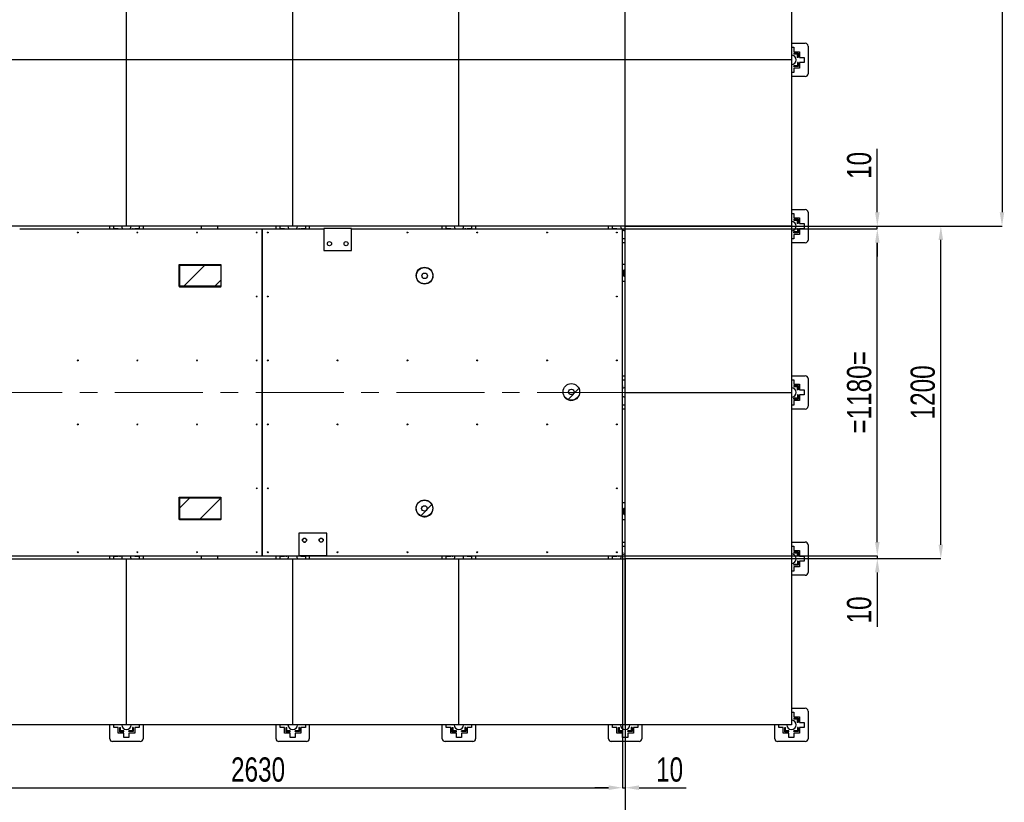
# Model space of a CAD drawing. Header units: millimetres. Extents: x 0 to 841, y 0 to 594.
# Tile 3 of 92: x 72 to 214, y 116 to 229. Entities that reach past the tile are written whole.
import ezdxf

# ---------------------------------------------------------------- set-up
doc = ezdxf.new("R2010")
doc.units = ezdxf.units.MM
doc.header["$PDSIZE"] = -1
doc.linetypes.add('CENTERX2', pattern=[20.32, 12.7, -2.54, 2.54, -2.54])
for name, color, linetype in [('COTES', 1, 'Continuous'), ('TRAIT-FINS', 9, 'Continuous'), ('TRAIT-MIXTES', 3, 'CENTERX2')]:
    doc.layers.add(name, color=color, linetype=linetype)
doc.layers.add('TRAIT-FORT', color=4, linetype='Continuous', lineweight=25)
doc.styles.add('SLDTEXTSTYLE0', font='TXT', dxfattribs={"width": 0.75})
doc.dimstyles.new('SLDDIMSTYLE3', dxfattribs={"dimtxt": 3.5, "dimasz": 2, "dimexe": 0, "dimexo": 0.0625, "dimgap": 0.875, "dimtad": 1, "dimlfac": 25, "dimrnd": 1e-09, "dimzin": 12, "dimdsep": 46, "dimtxsty": 'SLDTEXTSTYLE0', "dimsah": 1, "dimcen": 0.09, "dimadec": 0, "dimazin": 3, "dimtfac": 1, "dimtofl": 0, "dimtmove": 0, "dimatfit": 3, "dimfxl": 1, "dimfrac": 2, "dimtolj": 1, "dimtzin": 12, "dimarcsym": 0})
doc.dimstyles.new('SLDDIMSTYLE4', dxfattribs={"dimtxt": 3.5, "dimasz": 2, "dimexe": 0, "dimexo": 0.0625, "dimgap": 0.875, "dimtad": 1, "dimlfac": 25, "dimrnd": 1e-09, "dimzin": 12, "dimdsep": 46, "dimtxsty": 'SLDTEXTSTYLE0', "dimsah": 1, "dimcen": 0.09, "dimadec": 0, "dimazin": 3, "dimtfac": 1, "dimtmove": 0, "dimatfit": 0, "dimfxl": 1, "dimfrac": 2, "dimtolj": 1, "dimtzin": 12, "dimarcsym": 0})

# ---------------------------------------------------------------- blocks, each defined once
blk = doc.blocks.new('_D_10')
at = {"layer": 'COTES', "color": 0, "lineweight": -2, "transparency": 16777216}
for p, q in [((159.23, 198.41), (195.97, 198.41)), ((195.97, 153.21), (195.97, 196.41)), ((159.23, 151.21), (195.97, 151.21))]:
    blk.add_line(p, q, dxfattribs=at)
at = {"layer": 'COTES', "color": 0, "transparency": 16777216}
for points in [[(195.64, 196.41), (196.3, 196.41), (195.97, 198.41)], [(195.64, 153.21), (196.3, 153.21), (195.97, 151.21)]]:
    blk.add_solid(points, dxfattribs=at)
at = {"layer": 'Defpoints', "color": 0, "transparency": 16777216}
for p in [(159.17, 198.41), (195.97, 198.41), (159.17, 151.21)]:
    blk.add_point(p, dxfattribs=at)
at = {"layer": 'COTES', "color": 0, "transparency": 16777216, "insert": (191.59, 174.81), "char_height": 3.5, "attachment_point": 2, "rotation": 90, "style": 'SLDTEXTSTYLE0'}
blk.add_mtext('\\A1;=1180=', dxfattribs=at)
blk = doc.blocks.new('_D_11')
at = {"layer": 'COTES', "color": 0, "lineweight": -2, "transparency": 16777216}
for p, q in [((195.97, 153.21), (195.97, 155.21)), ((159.23, 151.21), (195.97, 151.21)), ((183.63, 150.81), (195.97, 150.81)), ((195.97, 151.21), (195.97, 150.81)), ((195.97, 148.81), (195.97, 140.99))]:
    blk.add_line(p, q, dxfattribs=at)
at = {"layer": 'COTES', "color": 0, "transparency": 16777216}
for points in [[(195.64, 153.21), (196.3, 153.21), (195.97, 151.21)], [(195.64, 148.81), (196.3, 148.81), (195.97, 150.81)]]:
    blk.add_solid(points, dxfattribs=at)
at = {"layer": 'Defpoints', "color": 0, "transparency": 16777216}
for p in [(159.17, 151.21), (183.57, 150.81), (195.97, 150.81)]:
    blk.add_point(p, dxfattribs=at)
at = {"layer": 'COTES', "color": 0, "transparency": 16777216, "insert": (191.59, 143.4), "char_height": 3.5, "attachment_point": 2, "rotation": 90, "style": 'SLDTEXTSTYLE0'}
blk.add_mtext('\\A1;10', dxfattribs=at)
blk = doc.blocks.new('_D_12')
at = {"layer": 'COTES', "color": 0, "lineweight": -2, "transparency": 16777216}
for p, q in [((195.97, 200.81), (195.97, 209.97)), ((159.23, 198.41), (195.97, 198.41)), ((159.63, 198.81), (195.97, 198.81)), ((195.97, 198.41), (195.97, 198.81)), ((195.97, 196.41), (195.97, 194.41))]:
    blk.add_line(p, q, dxfattribs=at)
at = {"layer": 'COTES', "color": 0, "transparency": 16777216}
for points in [[(195.64, 200.81), (196.3, 200.81), (195.97, 198.81)], [(195.64, 196.41), (196.3, 196.41), (195.97, 198.41)]]:
    blk.add_solid(points, dxfattribs=at)
at = {"layer": 'Defpoints', "color": 0, "transparency": 16777216}
for p in [(159.17, 198.41), (159.57, 198.81), (195.97, 198.81)]:
    blk.add_point(p, dxfattribs=at)
at = {"layer": 'COTES', "color": 0, "transparency": 16777216, "insert": (191.59, 207.57), "char_height": 3.5, "attachment_point": 2, "rotation": 90, "style": 'SLDTEXTSTYLE0'}
blk.add_mtext('\\A1;10', dxfattribs=at)
blk = doc.blocks.new('_D_13')
at = {"layer": 'COTES', "color": 0, "lineweight": -2, "transparency": 16777216}
for p, q in [((183.63, 198.81), (205.14, 198.81)), ((205.14, 152.81), (205.14, 196.81)), ((183.63, 150.81), (205.14, 150.81))]:
    blk.add_line(p, q, dxfattribs=at)
at = {"layer": 'COTES', "color": 0, "transparency": 16777216}
for points in [[(204.81, 196.81), (205.47, 196.81), (205.14, 198.81)], [(204.81, 152.81), (205.47, 152.81), (205.14, 150.81)]]:
    blk.add_solid(points, dxfattribs=at)
at = {"layer": 'Defpoints', "color": 0, "transparency": 16777216}
for p in [(183.57, 198.81), (205.14, 198.81), (183.57, 150.81)]:
    blk.add_point(p, dxfattribs=at)
at = {"layer": 'COTES', "color": 0, "transparency": 16777216, "insert": (200.77, 174.81), "char_height": 3.5, "attachment_point": 2, "rotation": 90, "style": 'SLDTEXTSTYLE0'}
blk.add_mtext('\\A1;1200', dxfattribs=at)
blk = doc.blocks.new('_D_14')
at = {"layer": 'COTES', "color": 0, "lineweight": -2, "transparency": 16777216}
for p, q in [((53.97, 151.14), (53.97, 117.74)), ((159.17, 151.14), (159.17, 117.74)), ((55.97, 117.74), (157.17, 117.74))]:
    blk.add_line(p, q, dxfattribs=at)
at = {"layer": 'COTES', "color": 0, "transparency": 16777216}
for points in [[(55.97, 118.08), (55.97, 117.41), (53.97, 117.74)], [(157.17, 118.08), (157.17, 117.41), (159.17, 117.74)]]:
    blk.add_solid(points, dxfattribs=at)
at = {"layer": 'Defpoints', "color": 0, "transparency": 16777216}
for p in [(53.97, 151.21), (159.17, 151.21), (159.17, 117.74)]:
    blk.add_point(p, dxfattribs=at)
at = {"layer": 'COTES', "color": 0, "transparency": 16777216, "insert": (106.57, 122.12), "char_height": 3.5, "attachment_point": 2, "style": 'SLDTEXTSTYLE0'}
blk.add_mtext('\\A1;2630', dxfattribs=at)
blk = doc.blocks.new('_D_15')
at = {"layer": 'COTES', "color": 0, "lineweight": -2, "transparency": 16777216}
for p, q in [((159.17, 151.14), (159.17, 117.74)), ((159.57, 150.74), (159.57, 117.74)), ((157.17, 117.74), (155.17, 117.74)), ((159.17, 117.74), (159.57, 117.74)), ((161.57, 117.74), (168.38, 117.74))]:
    blk.add_line(p, q, dxfattribs=at)
at = {"layer": 'COTES', "color": 0, "transparency": 16777216}
for points in [[(157.17, 118.08), (157.17, 117.41), (159.17, 117.74)], [(161.57, 118.08), (161.57, 117.41), (159.57, 117.74)]]:
    blk.add_solid(points, dxfattribs=at)
at = {"layer": 'Defpoints', "color": 0, "transparency": 16777216}
for p in [(159.17, 151.21), (159.57, 150.81), (159.57, 117.74)]:
    blk.add_point(p, dxfattribs=at)
at = {"layer": 'COTES', "color": 0, "transparency": 16777216, "insert": (165.98, 122.12), "char_height": 3.5, "attachment_point": 2, "style": 'SLDTEXTSTYLE0'}
blk.add_mtext('\\A1;10', dxfattribs=at)
blk = doc.blocks.new('_D_16')
at = {"layer": 'COTES', "color": 0, "lineweight": -2, "transparency": 16777216}
for p, q in [((53.57, 150.74), (53.57, 108.41)), ((159.57, 150.74), (159.57, 108.41)), ((157.57, 108.41), (55.57, 108.41))]:
    blk.add_line(p, q, dxfattribs=at)
at = {"layer": 'COTES', "color": 0, "transparency": 16777216}
for points in [[(55.57, 108.74), (55.57, 108.07), (53.57, 108.41)], [(157.57, 108.74), (157.57, 108.07), (159.57, 108.41)]]:
    blk.add_solid(points, dxfattribs=at)
at = {"layer": 'Defpoints', "color": 0, "transparency": 16777216}
for p in [(53.57, 150.81), (159.57, 150.81), (53.57, 108.41)]:
    blk.add_point(p, dxfattribs=at)
at = {"layer": 'COTES', "color": 0, "transparency": 16777216, "insert": (106.57, 112.78), "char_height": 3.5, "attachment_point": 2, "style": 'SLDTEXTSTYLE0'}
blk.add_mtext('\\A1;2650', dxfattribs=at)
blk = doc.blocks.new('_D_18')
at = {"layer": 'COTES', "color": 0, "lineweight": -2, "transparency": 16777216}
for p, q in [((183.63, 294.81), (213.97, 294.81)), ((213.97, 292.81), (213.97, 200.81)), ((183.63, 198.81), (213.97, 198.81))]:
    blk.add_line(p, q, dxfattribs=at)
at = {"layer": 'COTES', "color": 0, "transparency": 16777216}
for points in [[(213.64, 292.81), (214.3, 292.81), (213.97, 294.81)], [(213.64, 200.81), (214.3, 200.81), (213.97, 198.81)]]:
    blk.add_solid(points, dxfattribs=at)
at = {"layer": 'Defpoints', "color": 0, "transparency": 16777216}
for p in [(183.57, 294.81), (183.57, 198.81), (213.97, 198.81)]:
    blk.add_point(p, dxfattribs=at)
at = {"layer": 'COTES', "color": 0, "transparency": 16777216, "insert": (209.59, 246.81), "char_height": 3.5, "attachment_point": 2, "rotation": 90, "style": 'SLDTEXTSTYLE0'}
blk.add_mtext('\\A1;2400', dxfattribs=at)

msp = doc.modelspace()

# ---------------------------------------------------------------- hatches: boundary and pattern name
at = {"layer": 'TRAIT-FINS'}
h = msp.add_hatch(dxfattribs=at)
h.set_pattern_fill('ANSI32', color=256, style=0)
h.paths.add_polyline_path([(101.19666, 190.08158), (101.19666, 193.28158), (95.19666, 193.28158), (95.19666, 190.08158)], flags=0)
h = msp.add_hatch(dxfattribs=at)
h.set_pattern_fill('ANSI31', color=256, style=0)
h.paths.add_polyline_path([(95.21117, 190.12799), (101.18879, 190.12799), (101.18879, 193.19758), (95.21117, 193.19758)], flags=0)
h = msp.add_hatch(dxfattribs=at)
h.set_pattern_fill('ANSI32', color=256, style=0)
edge = h.paths.add_edge_path(flags=0)
edge.add_arc((130.59666, 191.68158), 1.2, 0, 360)
h = msp.add_hatch(dxfattribs=at)
h.set_pattern_fill('ANSI31', color=256, style=0)
edge = h.paths.add_edge_path(flags=0)
edge.add_arc((130.61868, 191.63621), 0.39779, 0, 360)
h = msp.add_hatch(dxfattribs=at)
h.set_pattern_fill('ANSI32', color=256, style=0)
edge = h.paths.add_edge_path(flags=0)
edge.add_arc((151.79666, 174.88158), 1.2, 0, 360)
h = msp.add_hatch(dxfattribs=at)
h.set_pattern_fill('ANSI31', color=256, style=0)
edge = h.paths.add_edge_path(flags=0)
edge.add_arc((151.79666, 174.88158), 0.39779, 0, 360)
h = msp.add_hatch(dxfattribs=at)
h.set_pattern_fill('ANSI32', color=256, style=0)
h.paths.add_polyline_path([(101.19666, 156.48158), (101.19666, 159.68158), (95.19666, 159.68158), (95.19666, 156.48158)], flags=0)
h = msp.add_hatch(dxfattribs=at)
h.set_pattern_fill('ANSI31', color=256, style=0)
h.paths.add_polyline_path([(95.21117, 156.52405), (101.18879, 156.52405), (101.18879, 159.59364), (95.21117, 159.59364)], flags=0)
h = msp.add_hatch(dxfattribs=at)
h.set_pattern_fill('ANSI32', color=256, style=0)
edge = h.paths.add_edge_path(flags=0)
edge.add_arc((130.59666, 158.08158), 1.2, 0, 360)
h = msp.add_hatch(dxfattribs=at)
h.set_pattern_fill('ANSI31', color=256, style=0)
edge = h.paths.add_edge_path(flags=0)
edge.add_arc((130.58443, 158.05624), 0.39779, 0, 360)

# ---------------------------------------------------------------- linework, layer by layer
at = {"lineweight": 18}
for p, q in [((101.19666, 193.20643), (101.20934, 193.20643)), ((101.20934, 193.20643), (101.20934, 190.00643)), ((95.20934, 190.00643), (95.20934, 190.08158)), ((101.20934, 190.00643), (95.20934, 190.00643)), ((101.19666, 159.60643), (101.20934, 159.60643)), ((101.20934, 159.60643), (101.20934, 156.40643)), ((95.20934, 156.40643), (95.20934, 156.48158)), ((101.20934, 156.40643), (95.20934, 156.40643))]:
    msp.add_line(p, q, dxfattribs=at)
for centre, start, end in [((151.80934, 174.80643), 187.7138716, 11.4395034), ((130.60934, 158.00643), 212.0554549, 21.1124123)]:
    msp.add_arc(centre, 1.2, start, end, dxfattribs=at)
at = {"layer": 'TRAIT-FORT', "lineweight": 25}
for p, q in [((87.56934, 222.80643), (87.56934, 246.80643)), ((111.56934, 222.80643), (111.56934, 246.80643)), ((135.56934, 222.80643), (135.56934, 246.80643)), ((183.56934, 246.80643), (183.56934, 222.80643)), ((159.56934, 222.80643), (159.56934, 233.64448)), ((183.56934, 225.20643), (185.56934, 225.20643)), ((183.56934, 224.63243), (183.93534, 224.63243)), ((183.93534, 224.63243), (183.93534, 223.99243)), ((185.96934, 224.80643), (185.96934, 220.80643)), ((183.93534, 223.99243), (184.75534, 223.99243)), ((183.93534, 223.79243), (183.93534, 223.67243)), ((183.93534, 223.79243), (184.53038, 223.79243)), ((183.93534, 223.67243), (184.41038, 223.67243)), ((184.41038, 223.67243), (184.41038, 223.17243)), ((184.53038, 223.17243), (184.41038, 223.17243)), ((184.53038, 223.79243), (184.53038, 223.17243)), ((184.75534, 223.99243), (184.75534, 223.17243)), ((184.75534, 223.17243), (185.39534, 223.17243)), ((185.39534, 223.17243), (185.39534, 222.44043)), ((87.56934, 222.80643), (63.56934, 222.80643)), ((111.56934, 222.80643), (87.56934, 222.80643)), ((87.56934, 198.80643), (87.56934, 222.80643)), ((135.56934, 222.80643), (111.56934, 222.80643)), ((111.56934, 198.80643), (111.56934, 222.80643)), ((159.56934, 222.80643), (135.56934, 222.80643)), ((135.56934, 198.80643), (135.56934, 222.80643)), ((183.56934, 222.80643), (159.56934, 222.80643)), ((159.56934, 198.80643), (159.56934, 222.80643)), ((183.56934, 222.80643), (183.56934, 198.80643)), ((184.43534, 221.96539), (183.93534, 221.96539)), ((183.93534, 221.84539), (183.93534, 221.96539)), ((184.55534, 221.84539), (183.93534, 221.84539)), ((184.43534, 222.44043), (184.43534, 221.96539)), ((184.55534, 222.44043), (184.43534, 222.44043)), ((184.55534, 222.44043), (184.55534, 221.84539)), ((185.39534, 222.44043), (184.75534, 222.44043)), ((184.75534, 222.44043), (184.75534, 221.62043)), ((183.93534, 220.98043), (183.56934, 220.98043)), ((185.56934, 220.40643), (183.56934, 220.40643)), ((183.93534, 221.62043), (183.93534, 220.98043)), ((184.75534, 221.62043), (183.93534, 221.62043)), ((183.56934, 201.20643), (185.56934, 201.20643)), ((183.56934, 200.63243), (183.93534, 200.63243)), ((183.93534, 200.63243), (183.93534, 199.99243)), ((185.96934, 200.80643), (185.96934, 196.80643)), ((183.93534, 199.99243), (184.75534, 199.99243)), ((183.93534, 199.79243), (183.93534, 199.67243)), ((183.93534, 199.79243), (184.53038, 199.79243)), ((183.93534, 199.67243), (184.41038, 199.67243)), ((184.41038, 199.67243), (184.41038, 199.17243)), ((184.53038, 199.17243), (184.41038, 199.17243)), ((184.53038, 199.79243), (184.53038, 199.17243)), ((184.75534, 199.99243), (184.75534, 199.17243)), ((184.75534, 199.17243), (185.39534, 199.17243)), ((185.39534, 199.17243), (185.39534, 198.44043)), ((87.56934, 198.80643), (63.56934, 198.80643)), ((72.15666, 198.40643), (107.16934, 198.40643)), ((85.16934, 198.40643), (85.16934, 198.80643)), ((85.74334, 198.44043), (85.74334, 198.80643)), ((86.38334, 198.44043), (85.74334, 198.44043)), ((86.38334, 198.40643), (86.38334, 198.44043)), ((86.6083, 198.40643), (86.6083, 198.44043)), ((86.6083, 198.44043), (86.7283, 198.44043)), ((86.7283, 198.40643), (86.7283, 198.44043)), ((111.56934, 198.80643), (87.56934, 198.80643)), ((88.43534, 198.44043), (88.43534, 198.40643)), ((88.55534, 198.44043), (88.43534, 198.44043)), ((88.55534, 198.44043), (88.55534, 198.40643)), ((89.39534, 198.44043), (88.75534, 198.44043)), ((88.75534, 198.44043), (88.75534, 198.40643)), ((89.39534, 198.80643), (89.39534, 198.44043)), ((89.96934, 198.80643), (89.96934, 198.40643)), ((98.36934, 198.80643), (98.36934, 198.40643)), ((100.76934, 198.40643), (100.76934, 198.80643)), ((107.16934, 198.40643), (107.16934, 151.20643)), ((107.16934, 198.40643), (107.16938, 198.40643)), ((107.16938, 198.40643), (116.07666, 198.40643)), ((107.16938, 151.20643), (107.16938, 198.40643)), ((109.16934, 198.40643), (109.16934, 198.80643)), ((109.74334, 198.44043), (109.74334, 198.80643)), ((110.38334, 198.44043), (109.74334, 198.44043)), ((110.38334, 198.40643), (110.38334, 198.44043)), ((110.6083, 198.44043), (110.7283, 198.44043)), ((110.6083, 198.40643), (110.6083, 198.44043)), ((110.7283, 198.40643), (110.7283, 198.44043)), ((135.56934, 198.80643), (111.56934, 198.80643)), ((112.43534, 198.44043), (112.43534, 198.40643)), ((112.55534, 198.44043), (112.43534, 198.44043)), ((112.55534, 198.44043), (112.55534, 198.40643)), ((112.75534, 198.44043), (112.75534, 198.40643)), ((113.39534, 198.44043), (112.75534, 198.44043)), ((113.39534, 198.80643), (113.39534, 198.44043)), ((113.96934, 198.80643), (113.96934, 198.40643)), ((116.07666, 198.48158), (116.07666, 195.28158)), ((120.07666, 198.48158), (116.07666, 198.48158)), ((120.07666, 195.28158), (120.07666, 198.48158)), ((120.07666, 198.40643), (159.16934, 198.40643)), ((133.16934, 198.40643), (133.16934, 198.80643)), ((133.74334, 198.44043), (133.74334, 198.80643)), ((134.38334, 198.44043), (133.74334, 198.44043)), ((134.38334, 198.40643), (134.38334, 198.44043)), ((134.6083, 198.40643), (134.6083, 198.44043)), ((134.6083, 198.44043), (134.7283, 198.44043)), ((134.7283, 198.40643), (134.7283, 198.44043)), ((159.56934, 198.80643), (135.56934, 198.80643)), ((136.43534, 198.44043), (136.43534, 198.40643)), ((136.55534, 198.44043), (136.43534, 198.44043)), ((136.55534, 198.44043), (136.55534, 198.40643)), ((137.39534, 198.44043), (136.75534, 198.44043)), ((136.75534, 198.44043), (136.75534, 198.40643)), ((137.39534, 198.80643), (137.39534, 198.44043)), ((137.96934, 198.80643), (137.96934, 198.40643)), ((157.16934, 198.40643), (157.16934, 198.80643)), ((157.74334, 198.44043), (157.74334, 198.80643)), ((158.38334, 198.44043), (157.74334, 198.44043)), ((158.38334, 198.40643), (158.38334, 198.44043)), ((158.6083, 198.40643), (158.6083, 198.44043)), ((158.6083, 198.44043), (158.7283, 198.44043)), ((158.7283, 198.40643), (158.7283, 198.44043)), ((159.16934, 151.20643), (159.16934, 198.40643)), ((159.20334, 197.94043), (159.16934, 197.94043)), ((159.20334, 197.82043), (159.16934, 197.82043)), ((159.20334, 197.62043), (159.16934, 197.62043)), ((159.20334, 197.82043), (159.20334, 197.94043)), ((159.20334, 196.98043), (159.20334, 197.62043)), ((183.56934, 198.80643), (159.56934, 198.80643)), ((159.56934, 174.80643), (159.56934, 198.80643)), ((183.56934, 198.80643), (183.56934, 174.80643)), ((183.93534, 197.84539), (183.93534, 197.96539)), ((184.43534, 197.96539), (183.93534, 197.96539)), ((184.55534, 197.84539), (183.93534, 197.84539)), ((184.75534, 197.62043), (183.93534, 197.62043)), ((183.93534, 197.62043), (183.93534, 196.98043)), ((184.43534, 198.44043), (184.43534, 197.96539)), ((184.55534, 198.44043), (184.43534, 198.44043)), ((184.55534, 198.44043), (184.55534, 197.84539)), ((185.39534, 198.44043), (184.75534, 198.44043)), ((184.75534, 198.44043), (184.75534, 197.62043)), ((159.56934, 196.40643), (159.16934, 196.40643)), ((159.56934, 196.98043), (159.20334, 196.98043)), ((183.93534, 196.98043), (183.56934, 196.98043)), ((185.56934, 196.40643), (183.56934, 196.40643)), ((116.07666, 195.28158), (120.07666, 195.28158)), ((95.19666, 190.08158), (95.19666, 193.28158)), ((95.19666, 193.28158), (101.19666, 193.28158)), ((95.21117, 193.19758), (95.21117, 190.12799)), ((95.21117, 193.19758), (101.18879, 193.19758)), ((101.18879, 193.19758), (101.18879, 190.12799)), ((101.19666, 193.28158), (101.19666, 190.08158)), ((159.56934, 193.26109), (159.16934, 193.26109)), ((159.4836, 192.42346), (159.56934, 192.40784)), ((159.16934, 190.86109), (159.56934, 190.86109)), ((159.56934, 191.67598), (159.55899, 191.67787)), ((159.56934, 191.67613), (159.55899, 191.67787)), ((101.19666, 190.08158), (95.19666, 190.08158)), ((101.18879, 190.12799), (95.21117, 190.12799)), ((159.16934, 177.20643), (159.56934, 177.20643)), ((159.20334, 175.99243), (159.20334, 176.63243)), ((159.20334, 176.63243), (159.56934, 176.63243)), ((183.56934, 177.20643), (185.56934, 177.20643)), ((183.56934, 176.63243), (183.93534, 176.63243)), ((183.93534, 176.63243), (183.93534, 175.99243)), ((185.96934, 176.80643), (185.96934, 172.80643)), ((159.16934, 175.99243), (159.20334, 175.99243)), ((159.16934, 175.76747), (159.20334, 175.76747)), ((159.16934, 175.64747), (159.20334, 175.64747)), ((159.20334, 175.76747), (159.20334, 175.64747)), ((183.93534, 175.99243), (184.75534, 175.99243)), ((183.93534, 175.79243), (183.93534, 175.67243)), ((183.93534, 175.79243), (184.53038, 175.79243)), ((183.93534, 175.67243), (184.41038, 175.67243)), ((184.41038, 175.67243), (184.41038, 175.17243)), ((184.53038, 175.17243), (184.41038, 175.17243)), ((184.53038, 175.79243), (184.53038, 175.17243)), ((184.75534, 175.99243), (184.75534, 175.17243)), ((184.75534, 175.17243), (185.39534, 175.17243)), ((185.39534, 175.17243), (185.39534, 174.44043)), ((159.20334, 173.94043), (159.16934, 173.94043)), ((159.20334, 173.82043), (159.16934, 173.82043)), ((159.20334, 173.62043), (159.16934, 173.62043)), ((159.20334, 173.82043), (159.20334, 173.94043)), ((159.20334, 172.98043), (159.20334, 173.62043)), ((159.56934, 150.80643), (159.56934, 174.80643)), ((159.56934, 174.80643), (183.56934, 174.80643)), ((183.56934, 174.80643), (183.56934, 150.80643)), ((184.43534, 173.96539), (183.93534, 173.96539)), ((183.93534, 173.84539), (183.93534, 173.96539)), ((184.55534, 173.84539), (183.93534, 173.84539)), ((184.75534, 173.62043), (183.93534, 173.62043)), ((183.93534, 173.62043), (183.93534, 172.98043)), ((184.55534, 174.44043), (184.43534, 174.44043)), ((184.43534, 174.44043), (184.43534, 173.96539)), ((184.55534, 174.44043), (184.55534, 173.84539)), ((185.39534, 174.44043), (184.75534, 174.44043)), ((184.75534, 174.44043), (184.75534, 173.62043)), ((159.56934, 172.40643), (159.16934, 172.40643)), ((159.56934, 172.98043), (159.20334, 172.98043)), ((183.93534, 172.98043), (183.56934, 172.98043)), ((185.56934, 172.40643), (183.56934, 172.40643)), ((95.19666, 156.48158), (95.19666, 159.68158)), ((95.19666, 159.68158), (101.19666, 159.68158)), ((95.21117, 159.59364), (101.18879, 159.59364)), ((95.21117, 159.59364), (95.21117, 156.52405)), ((101.18879, 159.59364), (101.18879, 156.52405)), ((101.19666, 159.68158), (101.19666, 156.48158)), ((159.56934, 158.86109), (159.16934, 158.86109)), ((159.4836, 158.02346), (159.56934, 158.00784)), ((101.19666, 156.48158), (95.19666, 156.48158)), ((101.18879, 156.52405), (95.21117, 156.52405)), ((159.16934, 156.46109), (159.56934, 156.46109)), ((159.56934, 157.27598), (159.55899, 157.27787)), ((159.56934, 157.27613), (159.55899, 157.27787)), ((112.47666, 154.48158), (112.47666, 151.28158)), ((116.47666, 154.48158), (112.47666, 154.48158)), ((116.47666, 151.28158), (116.47666, 154.48158)), ((112.98934, 153.40643), (112.98945, 153.39825)), ((113.15712, 153.20643), (113.3962, 153.20643)), ((115.38934, 153.40643), (115.38945, 153.39826)), ((159.16934, 153.20643), (159.56934, 153.20643)), ((159.20334, 152.63243), (159.56934, 152.63243)), ((159.20334, 151.99243), (159.20334, 152.63243)), ((183.56934, 153.20643), (185.56934, 153.20643)), ((183.56934, 152.63243), (183.93534, 152.63243)), ((183.93534, 152.63243), (183.93534, 151.99243)), ((185.96934, 152.80643), (185.96934, 148.80643)), ((54.18974, 151.20643), (107.16934, 151.20643)), ((63.56934, 150.80643), (87.56934, 150.80643)), ((85.16934, 150.80643), (85.16934, 151.20643)), ((85.74334, 151.17243), (86.38334, 151.17243)), ((85.74334, 150.80643), (85.74334, 151.17243)), ((86.38334, 151.17243), (86.38334, 151.20643)), ((86.58334, 151.17243), (86.58334, 151.20643)), ((86.58334, 151.17243), (86.70334, 151.17243)), ((86.70334, 151.17243), (86.70334, 151.20643)), ((87.56934, 126.80643), (87.56934, 150.80643)), ((87.56934, 150.80643), (111.56934, 150.80643)), ((88.41038, 151.20643), (88.41038, 151.17243)), ((88.53038, 151.17243), (88.41038, 151.17243)), ((88.53038, 151.20643), (88.53038, 151.17243)), ((88.75534, 151.20643), (88.75534, 151.17243)), ((88.75534, 151.17243), (89.39534, 151.17243)), ((89.39534, 151.17243), (89.39534, 150.80643)), ((89.96934, 151.20643), (89.96934, 150.80643)), ((98.36934, 151.20643), (98.36934, 150.80643)), ((100.76934, 150.80643), (100.76934, 151.20643)), ((107.16938, 151.20643), (107.16934, 151.20643)), ((107.16938, 151.20643), (159.16934, 151.20643)), ((109.16934, 150.80643), (109.16934, 151.20643)), ((109.74334, 151.17243), (110.38334, 151.17243)), ((109.74334, 150.80643), (109.74334, 151.17243)), ((110.38334, 151.17243), (110.38334, 151.20643)), ((110.58334, 151.17243), (110.58334, 151.20643)), ((110.58334, 151.17243), (110.70334, 151.17243)), ((110.70334, 151.17243), (110.70334, 151.20643)), ((111.56934, 126.80643), (111.56934, 150.80643)), ((111.56934, 150.80643), (135.56934, 150.80643)), ((112.41038, 151.20643), (112.41038, 151.17243)), ((112.53038, 151.17243), (112.41038, 151.17243)), ((112.47666, 151.28158), (116.47666, 151.28158)), ((112.53038, 151.20643), (112.53038, 151.17243)), ((112.75534, 151.20643), (112.75534, 151.17243)), ((112.75534, 151.17243), (113.39534, 151.17243)), ((113.39534, 151.17243), (113.39534, 150.80643)), ((113.96934, 151.20643), (113.96934, 150.80643)), ((133.16934, 150.80643), (133.16934, 151.20643)), ((133.74334, 150.80643), (133.74334, 151.17243)), ((133.74334, 151.17243), (134.38334, 151.17243)), ((134.38334, 151.17243), (134.38334, 151.20643)), ((134.58334, 151.17243), (134.58334, 151.20643)), ((134.58334, 151.17243), (134.70334, 151.17243)), ((134.70334, 151.17243), (134.70334, 151.20643)), ((135.56934, 126.80643), (135.56934, 150.80643)), ((135.56934, 150.80643), (159.56934, 150.80643)), ((136.41038, 151.20643), (136.41038, 151.17243)), ((136.53038, 151.17243), (136.41038, 151.17243)), ((136.53038, 151.20643), (136.53038, 151.17243)), ((136.75534, 151.20643), (136.75534, 151.17243)), ((136.75534, 151.17243), (137.39534, 151.17243)), ((137.39534, 151.17243), (137.39534, 150.80643)), ((137.96934, 151.20643), (137.96934, 150.80643)), ((157.16934, 150.80643), (157.16934, 151.20643)), ((157.74334, 151.17243), (158.38334, 151.17243)), ((157.74334, 150.80643), (157.74334, 151.17243)), ((158.38334, 151.17243), (158.38334, 151.20643)), ((158.58334, 151.17243), (158.58334, 151.20643)), ((158.58334, 151.17243), (158.70334, 151.17243)), ((158.70334, 151.17243), (158.70334, 151.20643)), ((159.16934, 151.99243), (159.20334, 151.99243)), ((159.16934, 151.76747), (159.20334, 151.76747)), ((159.16934, 151.64747), (159.20334, 151.64747)), ((159.20334, 151.76747), (159.20334, 151.64747)), ((183.56934, 150.80643), (159.56934, 150.80643)), ((159.56934, 126.80643), (159.56934, 150.80643)), ((183.56934, 150.80643), (183.56934, 126.80643)), ((183.93534, 151.99243), (184.75534, 151.99243)), ((183.93534, 151.79243), (184.53038, 151.79243)), ((183.93534, 151.79243), (183.93534, 151.67243)), ((183.93534, 151.67243), (184.41038, 151.67243)), ((184.41038, 151.67243), (184.41038, 151.17243)), ((184.53038, 151.17243), (184.41038, 151.17243)), ((184.53038, 151.79243), (184.53038, 151.17243)), ((184.75534, 151.99243), (184.75534, 151.17243)), ((184.75534, 151.17243), (185.39534, 151.17243)), ((185.39534, 151.17243), (185.39534, 150.44043)), ((184.43534, 149.96539), (183.93534, 149.96539)), ((183.93534, 149.84539), (183.93534, 149.96539)), ((184.55534, 149.84539), (183.93534, 149.84539)), ((184.75534, 149.62043), (183.93534, 149.62043)), ((183.93534, 149.62043), (183.93534, 148.98043)), ((184.43534, 150.44043), (184.43534, 149.96539)), ((184.55534, 150.44043), (184.43534, 150.44043)), ((184.55534, 150.44043), (184.55534, 149.84539)), ((185.39534, 150.44043), (184.75534, 150.44043)), ((184.75534, 150.44043), (184.75534, 149.62043)), ((183.93534, 148.98043), (183.56934, 148.98043)), ((185.56934, 148.40643), (183.56934, 148.40643)), ((183.56934, 129.20643), (185.56934, 129.20643)), ((183.56934, 128.63243), (183.93534, 128.63243)), ((183.93534, 128.63243), (183.93534, 127.99243)), ((183.93534, 127.99243), (184.75534, 127.99243)), ((184.75534, 127.99243), (184.75534, 127.17243)), ((185.96934, 128.80643), (185.96934, 124.80643)), ((87.56934, 126.80643), (63.56934, 126.80643)), ((85.16934, 124.80643), (85.16934, 126.80643)), ((85.74334, 126.44043), (85.74334, 126.80643)), ((111.56934, 126.80643), (87.56934, 126.80643)), ((89.39534, 126.80643), (89.39534, 126.44043)), ((89.96934, 126.80643), (89.96934, 124.80643)), ((109.16934, 124.80643), (109.16934, 126.80643)), ((109.74334, 126.44043), (109.74334, 126.80643)), ((135.56934, 126.80643), (111.56934, 126.80643)), ((113.39534, 126.80643), (113.39534, 126.44043)), ((113.96934, 126.80643), (113.96934, 124.80643)), ((133.16934, 124.80643), (133.16934, 126.80643)), ((133.74334, 126.44043), (133.74334, 126.80643)), ((159.56934, 126.80643), (135.56934, 126.80643)), ((137.39534, 126.80643), (137.39534, 126.44043)), ((137.96934, 126.80643), (137.96934, 124.80643)), ((157.16934, 124.80643), (157.16934, 126.80643)), ((157.74334, 126.44043), (157.74334, 126.80643)), ((183.56934, 126.80643), (159.56934, 126.80643)), ((161.39534, 126.80643), (161.39534, 126.44043)), ((161.96934, 126.80643), (161.96934, 124.80643)), ((181.16934, 124.80643), (181.16934, 126.80643)), ((181.74334, 126.44043), (181.74334, 126.80643)), ((183.93534, 127.79243), (183.93534, 127.67243)), ((183.93534, 127.79243), (184.53038, 127.79243)), ((183.93534, 127.67243), (184.41038, 127.67243)), ((184.41038, 127.67243), (184.41038, 127.17243)), ((184.53038, 127.17243), (184.41038, 127.17243)), ((184.53038, 127.79243), (184.53038, 127.17243)), ((184.75534, 127.17243), (185.39534, 127.17243)), ((185.39534, 127.17243), (185.39534, 126.44043)), ((86.38334, 126.44043), (85.74334, 126.44043)), ((86.38334, 125.62043), (86.38334, 126.44043)), ((87.20334, 125.62043), (86.38334, 125.62043)), ((86.6083, 126.44043), (86.7283, 126.44043)), ((86.6083, 125.82043), (86.6083, 126.44043)), ((87.20334, 125.82043), (86.6083, 125.82043)), ((86.7283, 125.94043), (86.7283, 126.44043)), ((87.20334, 125.94043), (86.7283, 125.94043)), ((87.20334, 125.82043), (87.20334, 125.94043)), ((87.20334, 124.98043), (87.20334, 125.62043)), ((87.93534, 125.84539), (87.93534, 125.96539)), ((88.43534, 125.96539), (87.93534, 125.96539)), ((88.55534, 125.84539), (87.93534, 125.84539)), ((88.75534, 125.62043), (87.93534, 125.62043)), ((87.93534, 125.62043), (87.93534, 124.98043)), ((88.43534, 126.44043), (88.43534, 125.96539)), ((88.55534, 126.44043), (88.43534, 126.44043)), ((88.55534, 126.44043), (88.55534, 125.84539)), ((89.39534, 126.44043), (88.75534, 126.44043)), ((88.75534, 126.44043), (88.75534, 125.62043)), ((110.38334, 126.44043), (109.74334, 126.44043)), ((110.38334, 125.62043), (110.38334, 126.44043)), ((111.20334, 125.62043), (110.38334, 125.62043)), ((110.6083, 125.82043), (110.6083, 126.44043)), ((110.6083, 126.44043), (110.7283, 126.44043)), ((111.20334, 125.82043), (110.6083, 125.82043)), ((110.7283, 125.94043), (110.7283, 126.44043)), ((111.20334, 125.94043), (110.7283, 125.94043)), ((111.20334, 125.82043), (111.20334, 125.94043)), ((111.20334, 124.98043), (111.20334, 125.62043)), ((111.93534, 125.84539), (111.93534, 125.96539)), ((112.43534, 125.96539), (111.93534, 125.96539)), ((112.55534, 125.84539), (111.93534, 125.84539)), ((112.75534, 125.62043), (111.93534, 125.62043)), ((111.93534, 125.62043), (111.93534, 124.98043)), ((112.43534, 126.44043), (112.43534, 125.96539)), ((112.55534, 126.44043), (112.43534, 126.44043)), ((112.55534, 126.44043), (112.55534, 125.84539)), ((113.39534, 126.44043), (112.75534, 126.44043)), ((112.75534, 126.44043), (112.75534, 125.62043)), ((134.38334, 126.44043), (133.74334, 126.44043)), ((134.38334, 125.62043), (134.38334, 126.44043)), ((135.20334, 125.62043), (134.38334, 125.62043)), ((134.6083, 125.82043), (134.6083, 126.44043)), ((134.6083, 126.44043), (134.7283, 126.44043)), ((135.20334, 125.82043), (134.6083, 125.82043)), ((134.7283, 125.94043), (134.7283, 126.44043)), ((135.20334, 125.94043), (134.7283, 125.94043)), ((135.20334, 125.82043), (135.20334, 125.94043)), ((135.20334, 124.98043), (135.20334, 125.62043)), ((135.93534, 125.84539), (135.93534, 125.96539)), ((136.43534, 125.96539), (135.93534, 125.96539)), ((136.55534, 125.84539), (135.93534, 125.84539)), ((136.75534, 125.62043), (135.93534, 125.62043)), ((135.93534, 125.62043), (135.93534, 124.98043)), ((136.55534, 126.44043), (136.43534, 126.44043)), ((136.43534, 126.44043), (136.43534, 125.96539)), ((136.55534, 126.44043), (136.55534, 125.84539)), ((136.75534, 126.44043), (136.75534, 125.62043)), ((137.39534, 126.44043), (136.75534, 126.44043)), ((158.38334, 126.44043), (157.74334, 126.44043)), ((158.38334, 125.62043), (158.38334, 126.44043)), ((159.20334, 125.62043), (158.38334, 125.62043)), ((158.6083, 125.82043), (158.6083, 126.44043)), ((158.6083, 126.44043), (158.7283, 126.44043)), ((159.20334, 125.82043), (158.6083, 125.82043)), ((158.7283, 125.94043), (158.7283, 126.44043)), ((159.20334, 125.94043), (158.7283, 125.94043)), ((159.20334, 125.82043), (159.20334, 125.94043)), ((159.20334, 124.98043), (159.20334, 125.62043)), ((159.93534, 125.84539), (159.93534, 125.96539)), ((160.43534, 125.96539), (159.93534, 125.96539)), ((160.55534, 125.84539), (159.93534, 125.84539)), ((160.75534, 125.62043), (159.93534, 125.62043)), ((159.93534, 125.62043), (159.93534, 124.98043)), ((160.43534, 126.44043), (160.43534, 125.96539)), ((160.55534, 126.44043), (160.43534, 126.44043)), ((160.55534, 126.44043), (160.55534, 125.84539)), ((160.75534, 126.44043), (160.75534, 125.62043)), ((161.39534, 126.44043), (160.75534, 126.44043)), ((182.38334, 126.44043), (181.74334, 126.44043)), ((182.38334, 125.62043), (182.38334, 126.44043)), ((183.20334, 125.62043), (182.38334, 125.62043)), ((182.6083, 125.82043), (182.6083, 126.44043)), ((182.6083, 126.44043), (182.7283, 126.44043)), ((183.20334, 125.82043), (182.6083, 125.82043)), ((182.7283, 125.94043), (182.7283, 126.44043)), ((183.20334, 125.94043), (182.7283, 125.94043)), ((183.20334, 125.82043), (183.20334, 125.94043)), ((183.20334, 124.98043), (183.20334, 125.62043)), ((184.43534, 125.96539), (183.93534, 125.96539)), ((183.93534, 125.84539), (183.93534, 125.96539)), ((184.55534, 125.84539), (183.93534, 125.84539)), ((184.75534, 125.62043), (183.93534, 125.62043)), ((183.93534, 125.62043), (183.93534, 124.98043)), ((184.55534, 126.44043), (184.43534, 126.44043)), ((184.43534, 126.44043), (184.43534, 125.96539)), ((184.55534, 126.44043), (184.55534, 125.84539)), ((184.75534, 126.44043), (184.75534, 125.62043)), ((185.39534, 126.44043), (184.75534, 126.44043)), ((89.56934, 124.40643), (85.56934, 124.40643)), ((87.93534, 124.98043), (87.20334, 124.98043)), ((113.56934, 124.40643), (109.56934, 124.40643)), ((111.93534, 124.98043), (111.20334, 124.98043)), ((137.56934, 124.40643), (133.56934, 124.40643)), ((135.93534, 124.98043), (135.20334, 124.98043)), ((161.56934, 124.40643), (157.56934, 124.40643)), ((159.93534, 124.98043), (159.20334, 124.98043)), ((185.56934, 124.40643), (181.56934, 124.40643)), ((183.93534, 124.98043), (183.20334, 124.98043))]:
    msp.add_line(p, q, dxfattribs=at)
for centre, radius in [((80.52934, 197.88643), 0.064), ((89.14267, 197.88643), 0.064), ((97.75601, 197.88643), 0.064), ((106.36934, 197.88643), 0.064), ((107.96938, 197.88643), 0.064), ((128.12936, 197.88643), 0.064), ((138.20936, 197.88643), 0.064), ((148.28935, 197.88643), 0.064), ((158.36934, 197.88643), 0.064), ((116.87666, 196.28158), 0.3), ((119.27666, 196.28158), 0.3), ((130.59666, 191.68158), 1.2), ((130.61868, 191.63621), 1.19337), ((130.61868, 191.63621), 0.39779), ((106.36934, 188.65443), 0.064), ((107.96938, 188.65443), 0.064), ((158.36934, 188.65443), 0.064), ((80.52934, 179.42243), 0.064), ((89.14267, 179.42243), 0.064), ((97.75601, 179.42243), 0.064), ((106.36934, 179.42243), 0.064), ((107.96938, 179.42243), 0.064), ((118.04937, 179.42243), 0.064), ((128.12936, 179.42243), 0.064), ((138.20936, 179.42243), 0.064), ((148.28935, 179.42243), 0.064), ((158.36934, 179.42243), 0.064), ((151.79666, 174.88158), 1.2), ((151.79666, 174.88158), 0.39779), ((80.52934, 170.19043), 0.064), ((89.14267, 170.19043), 0.064), ((97.75601, 170.19043), 0.064), ((106.36934, 170.19043), 0.064), ((107.96938, 170.19043), 0.064), ((118.04937, 170.19043), 0.064), ((128.12936, 170.19043), 0.064), ((138.20936, 170.19043), 0.064), ((148.28935, 170.19043), 0.064), ((158.36934, 170.19043), 0.064), ((106.36934, 160.95843), 0.064), ((107.96938, 160.95843), 0.064), ((158.36934, 160.95843), 0.064), ((130.58443, 158.05624), 1.19337), ((130.59666, 158.08158), 1.2), ((130.58443, 158.05624), 0.39779), ((113.27666, 153.48158), 0.3), ((115.67666, 153.48158), 0.3), ((80.52934, 151.72643), 0.064), ((89.14267, 151.72643), 0.064), ((97.75601, 151.72643), 0.064), ((106.36934, 151.72643), 0.064), ((107.96938, 151.72643), 0.064), ((118.04937, 151.72643), 0.064), ((128.12936, 151.72643), 0.064), ((138.20936, 151.72643), 0.064), ((148.28935, 151.72643), 0.064), ((158.36934, 151.72643), 0.064)]:
    msp.add_circle(centre, radius, dxfattribs=at)
for centre, radius, start, end in [((185.56934, 224.80643), 0.4, 0, 90), ((183.56934, 222.80643), 0.68, 270, 90), ((185.56934, 220.80643), 0.4, 270, 0), ((185.56934, 200.80643), 0.4, 0, 90), ((183.56934, 198.80643), 0.68, 270, 90), ((87.56934, 198.80643), 0.68, 180, 216.0318791), ((87.56934, 198.80643), 0.68, 323.9681209, 0), ((111.56934, 198.80643), 0.68, 180, 216.0318791), ((111.56934, 198.80643), 0.68, 323.9681209, 0), ((135.56934, 198.80643), 0.68, 180, 216.0318791), ((135.56934, 198.80643), 0.68, 323.9681209, 0), ((159.56934, 198.80643), 0.68, 180, 216.0318791), ((159.56934, 198.80643), 0.68, 233.9681209, 270), ((185.56934, 196.80643), 0.4, 270, 0), ((159.62353, 192.03203), 0.48, 139.6720888, 161.1263079), ((159.62353, 192.03203), 0.48, 96.4825528, 139.6720888), ((159.62353, 192.03203), 0.36, 139.6720888, 199.6720888), ((159.62353, 192.03203), 0.36, 199.6720888, 259.6720888), ((159.62353, 192.03203), 0.36, 98.6578859, 139.6720888), ((159.62353, 192.03203), 0.24, 103.0500026, 256.9499974), ((159.62353, 192.03203), 0.18, 107.5217859, 252.4782141), ((159.62353, 192.03203), 0.16, 109.7978106, 250.2021894), ((159.62353, 192.03203), 0.48, 198.8736921, 263.5174472), ((185.56934, 176.80643), 0.4, 0, 90), ((159.56934, 174.80643), 0.68, 90, 126.0318791), ((183.56934, 174.80643), 0.68, 270, 90), ((159.56934, 174.80643), 0.68, 233.9681209, 270), ((185.56934, 172.80643), 0.4, 270, 0), ((159.62353, 157.63203), 0.48, 139.6720888, 161.1263079), ((159.62353, 157.63203), 0.48, 96.4825528, 139.6720888), ((159.62353, 157.63203), 0.36, 139.6720888, 199.6720888), ((159.62353, 157.63203), 0.36, 98.6578859, 139.6720888), ((159.62353, 157.63203), 0.24, 103.0500026, 256.9499974), ((159.62353, 157.63203), 0.18, 107.5217859, 252.4782141), ((159.62353, 157.63203), 0.16, 109.7978106, 250.2021894), ((159.62353, 157.63203), 0.48, 198.8736921, 263.5174472), ((159.62353, 157.63203), 0.36, 199.6720888, 259.6720888), ((113.28934, 153.40643), 0.3, 17.5917161, 180), ((115.68934, 153.40643), 0.3, 17.5921276, 180), ((185.56934, 152.80643), 0.4, 0, 90), ((87.56934, 150.80643), 0.68, 143.9681209, 180), ((87.56934, 150.80643), 0.68, 0, 36.0318791), ((111.56934, 150.80643), 0.68, 143.9681209, 180), ((111.56934, 150.80643), 0.68, 0, 36.0318791), ((135.56934, 150.80643), 0.68, 143.9681209, 180), ((135.56934, 150.80643), 0.68, 0, 36.0318791), ((159.56934, 150.80643), 0.68, 143.9681209, 180), ((159.56934, 150.80643), 0.68, 90, 126.0318791), ((183.56934, 150.80643), 0.68, 270, 90), ((185.56934, 148.80643), 0.4, 270, 0), ((185.56934, 128.80643), 0.4, 0, 90), ((87.56934, 126.80643), 0.68, 180, 270), ((87.56934, 126.80643), 0.68, 270, 0), ((111.56934, 126.80643), 0.68, 180, 270), ((111.56934, 126.80643), 0.68, 270, 0), ((135.56934, 126.80643), 0.68, 180, 270), ((135.56934, 126.80643), 0.68, 270, 0), ((159.56934, 126.80643), 0.68, 180, 270), ((159.56934, 126.80643), 0.68, 270, 0), ((183.56934, 126.80643), 0.68, 180, 270), ((183.56934, 126.80643), 0.68, 270, 90), ((85.56934, 124.80643), 0.4, 180, 270), ((89.56934, 124.80643), 0.4, 270, 0), ((109.56934, 124.80643), 0.4, 180, 270), ((113.56934, 124.80643), 0.4, 270, 0), ((133.56934, 124.80643), 0.4, 180, 270), ((137.56934, 124.80643), 0.4, 270, 0), ((157.56934, 124.80643), 0.4, 180, 270), ((161.56934, 124.80643), 0.4, 270, 0), ((181.56934, 124.80643), 0.4, 180, 270), ((185.56934, 124.80643), 0.4, 270, 0)]:
    msp.add_arc(centre, radius, start, end, dxfattribs=at)
for points, knots in [([(159.21458, 192.10656), (159.23613, 192.13195), (159.27982, 192.18342), (159.32579, 192.23757), (159.34909, 192.26501)], [0, 0, 0, 0, 0.493244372, 1, 1, 1, 1]), ([(159.28454, 191.91084), (159.27467, 191.93847), (159.25466, 191.99442), (159.23144, 192.05938), (159.21823, 192.09635), (159.21458, 192.10656)], [0, 0, 0, 0, 0.413688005, 0.838027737, 1, 1, 1, 1]), ([(159.35451, 191.71513), (159.3433, 191.74649), (159.32057, 191.81006), (159.29666, 191.87695), (159.28454, 191.91084)], [0, 0, 0, 0, 0.493244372, 1, 1, 1, 1]), ([(159.34909, 192.26501), (159.36807, 192.28737), (159.40653, 192.33268), (159.45117, 192.38527), (159.47658, 192.41519), (159.4836, 192.42346)], [0, 0, 0, 0, 0.413688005, 0.838027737, 1, 1, 1, 1]), ([(159.55899, 191.67787), (159.53013, 191.68312), (159.47167, 191.69378), (159.4038, 191.70615), (159.36518, 191.71318), (159.35451, 191.71513)], [0, 0, 0, 0, 0.413688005, 0.838027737, 1, 1, 1, 1]), ([(159.21458, 157.70656), (159.23613, 157.73195), (159.27982, 157.78342), (159.32579, 157.83757), (159.34909, 157.86501)], [0, 0, 0, 0, 0.493244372, 1, 1, 1, 1]), ([(159.34909, 157.86501), (159.36807, 157.88737), (159.40653, 157.93268), (159.45117, 157.98527), (159.47658, 158.01519), (159.4836, 158.02346)], [0, 0, 0, 0, 0.413688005, 0.838027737, 1, 1, 1, 1]), ([(159.28454, 157.51084), (159.27467, 157.53847), (159.25466, 157.59442), (159.23144, 157.65938), (159.21823, 157.69635), (159.21458, 157.70656)], [0, 0, 0, 0, 0.413688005, 0.838027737, 1, 1, 1, 1]), ([(159.35451, 157.31513), (159.3433, 157.34649), (159.32057, 157.41006), (159.29666, 157.47695), (159.28454, 157.51084)], [0, 0, 0, 0, 0.493244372, 1, 1, 1, 1]), ([(159.55899, 157.27787), (159.53013, 157.28312), (159.47167, 157.29378), (159.4038, 157.30615), (159.36518, 157.31318), (159.35451, 157.31513)], [0, 0, 0, 0, 0.413688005, 0.838027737, 1, 1, 1, 1])]:
    msp.add_open_spline(points, degree=3, knots=knots, dxfattribs=at)
at = {"layer": 'TRAIT-MIXTES', "lineweight": 18}
msp.add_line((159.56934, 174.80643), (18.98829, 174.80643), dxfattribs=at)

# ---------------------------------------------------------------- dimensions: what is measured, and where the dimension line sits
at = {"layer": 'COTES'}
for base, p1, p2, angle, dimstyle, picture, middle in [((213.96934, 198.80643), (183.56934, 294.80643), (183.56934, 198.80643), 90, 'SLDDIMSTYLE3', '_D_18', (213.96934, 246.80643)), ((195.96934, 198.80643), (159.16934, 198.40643), (159.56934, 198.80643), 90, 'SLDDIMSTYLE4', '_D_12', (195.96934, 207.56545)), ((205.14096, 198.80643), (183.56934, 150.80643), (183.56934, 198.80643), 90, 'SLDDIMSTYLE3', '_D_13', (205.14096, 174.80643)), ((195.96934, 150.80643), (159.16934, 151.20643), (183.56934, 150.80643), 90, 'SLDDIMSTYLE4', '_D_11', (195.96934, 143.39625)), ((53.56934, 108.40643), (159.56934, 150.80643), (53.56934, 150.80643), 0, 'SLDDIMSTYLE3', '_D_16', (106.56934, 108.40643)), ((159.16934, 117.74449), (53.96934, 151.20643), (159.16934, 151.20643), 0, 'SLDDIMSTYLE3', '_D_14', (106.56934, 117.74449)), ((159.56934, 117.74449), (159.16934, 151.20643), (159.56934, 150.80643), 0, 'SLDDIMSTYLE4', '_D_15', (165.97559, 117.74449))]:
    dim = msp.add_linear_dim(base=base, p1=p1, p2=p2, angle=angle, dimstyle=dimstyle, dxfattribs=at)
    dim.commit()
    dim.dimension.update_dxf_attribs({"geometry": picture, "text_midpoint": middle, "dimtype": 160})
dim = msp.add_linear_dim(base=(195.96934, 198.40643), p1=(159.16934, 151.20643), p2=(159.16934, 198.40643), angle=90, text='=<>=', dimstyle='SLDDIMSTYLE3', dxfattribs=at)
dim.commit()
dim.dimension.update_dxf_attribs({"geometry": '_D_10', "text_midpoint": (195.96934, 174.80643), "dimtype": 160})

doc.saveas('drawing.dxf')
